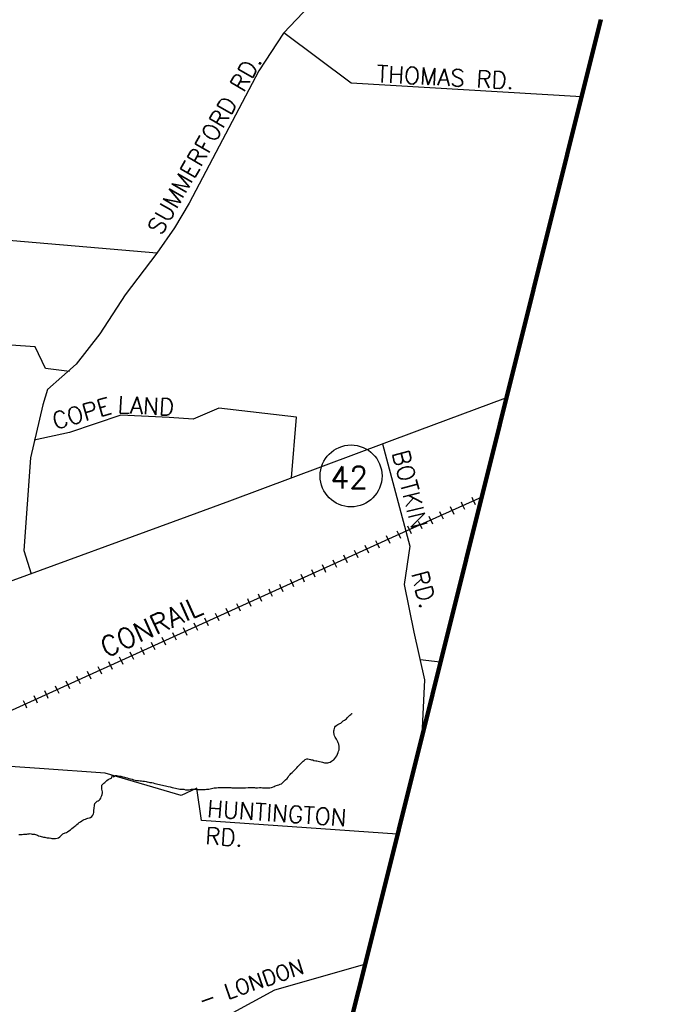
# Model space of a CAD drawing. Header units: feet. Extents: x 1615653 to 1618118, y 708897 to 711917.
# Tile 46 of 183: x 1618104.45 to 1618112.62, y 710508.31 to 710520.9. Entities that reach past the tile are written whole.
import ezdxf

# ---------------------------------------------------------------- set-up
doc = ezdxf.new("R2010")
doc.units = ezdxf.units.FT
doc.header["$LTSCALE"] = 20
doc.header["$MEASUREMENT"] = 0
for name, color, linetype in [('17_TRAIN_TRAKS', 254, 'Continuous'), ('35_INTERSTATE_ROADS', 130, 'Continuous'), ('36_MAJOR_ROADS', 130, 'Continuous'), ('37_MINOR_ROADS', 130, 'Continuous'), ('58_MAJOR_WATER', 170, 'Continuous'), ('ROAD-TEXT', 2, 'Continuous')]:
    doc.layers.add(name, color=color, linetype=linetype)
doc.layers.add('30_COUNTY_BORDER', color=6, linetype='Continuous', lineweight=100)
doc.styles.add('ROMANS', font='romans')
doc.styles.get("Standard").update_dxf_attribs({"font": 'simplex.shx'})

msp = doc.modelspace()

# ---------------------------------------------------------------- linework, layer by layer
at = {"layer": '17_TRAIN_TRAKS', "linetype": 'Continuous'}
for points in [[(1618110.36306, 710514.79526), (1618109.35469, 710514.34198), (1618104.26075, 710512.03176), (1618104.17547, 710511.99367), (1618104.06109, 710511.95057), (1618103.90758, 710511.90046), (1618103.86142, 710511.88242), (1618103.65373, 710511.83932), (1618102.07514, 710511.49603)], [(1618110.25659, 710514.7474), (1618110.23609, 710514.793)], [(1618109.98296, 710514.6244), (1618109.96246, 710514.67)], [(1618110.11978, 710514.6859), (1618110.09928, 710514.7315)], [(1618110.11978, 710514.6859), (1618110.14028, 710514.64029)], [(1618110.25659, 710514.7474), (1618110.27709, 710514.70179)], [(1618109.70934, 710514.5014), (1618109.68884, 710514.547)], [(1618109.84615, 710514.5629), (1618109.82565, 710514.6085)], [(1618109.84615, 710514.5629), (1618109.86665, 710514.51729)], [(1618109.98296, 710514.6244), (1618110.00346, 710514.57879)], [(1618109.43571, 710514.3784), (1618109.41521, 710514.424)], [(1618109.57253, 710514.4399), (1618109.55203, 710514.4855)], [(1618109.57253, 710514.4399), (1618109.59303, 710514.39429)], [(1618109.70934, 710514.5014), (1618109.72984, 710514.45579)], [(1618109.16238, 710514.25476), (1618109.14172, 710514.30029)], [(1618109.29898, 710514.31671), (1618109.27833, 710514.36225)], [(1618109.29898, 710514.31671), (1618109.31964, 710514.27118)], [(1618109.43571, 710514.3784), (1618109.45621, 710514.33279)], [(1618108.88916, 710514.13085), (1618108.86851, 710514.17638)], [(1618109.02577, 710514.1928), (1618109.00512, 710514.23834)], [(1618109.02577, 710514.1928), (1618109.04642, 710514.14727)], [(1618109.16238, 710514.25476), (1618109.18303, 710514.20922)], [(1618108.61595, 710514.00694), (1618108.59529, 710514.05247)], [(1618108.75255, 710514.06889), (1618108.7319, 710514.11443)], [(1618108.75255, 710514.06889), (1618108.77321, 710514.02336)], [(1618108.88916, 710514.13085), (1618108.90981, 710514.08531)], [(1618108.34273, 710513.88303), (1618108.32208, 710513.92857)], [(1618108.47934, 710513.94498), (1618108.45869, 710513.99052)], [(1618108.47934, 710513.94498), (1618108.49999, 710513.89945)], [(1618108.61595, 710514.00694), (1618108.6366, 710513.9614)], [(1618108.06952, 710513.75912), (1618108.04886, 710513.80466)], [(1618108.20612, 710513.82107), (1618108.18547, 710513.86661)], [(1618108.20612, 710513.82107), (1618108.22678, 710513.77554)], [(1618108.34273, 710513.88303), (1618108.36338, 710513.83749)], [(1618107.7963, 710513.63521), (1618107.77565, 710513.68075)], [(1618107.93291, 710513.69717), (1618107.91226, 710513.7427)], [(1618107.93291, 710513.69717), (1618107.95356, 710513.65163)], [(1618108.06952, 710513.75912), (1618108.09017, 710513.71358)], [(1618107.52309, 710513.5113), (1618107.50243, 710513.55684)], [(1618107.65969, 710513.57326), (1618107.63904, 710513.61879)], [(1618107.65969, 710513.57326), (1618107.68034, 710513.52772)], [(1618107.7963, 710513.63521), (1618107.81695, 710513.58967)], [(1618107.24987, 710513.38739), (1618107.22922, 710513.43293)], [(1618107.38648, 710513.44935), (1618107.36583, 710513.49488)], [(1618107.38648, 710513.44935), (1618107.40713, 710513.40381)], [(1618107.52309, 710513.5113), (1618107.54374, 710513.46577)], [(1618106.97666, 710513.26348), (1618106.956, 710513.30902)], [(1618107.11326, 710513.32544), (1618107.09261, 710513.37097)], [(1618107.11326, 710513.32544), (1618107.13391, 710513.2799)], [(1618107.24987, 710513.38739), (1618107.27052, 710513.34186)], [(1618106.70344, 710513.13957), (1618106.68279, 710513.18511)], [(1618106.84005, 710513.20153), (1618106.8194, 710513.24706)], [(1618106.84005, 710513.20153), (1618106.8607, 710513.15599)], [(1618106.97666, 710513.26348), (1618106.99731, 710513.21795)], [(1618106.43023, 710513.01566), (1618106.40957, 710513.0612)], [(1618106.56683, 710513.07762), (1618106.54618, 710513.12315)], [(1618106.56683, 710513.07762), (1618106.58748, 710513.03208)], [(1618106.70344, 710513.13957), (1618106.72409, 710513.09404)], [(1618106.15701, 710512.89175), (1618106.13636, 710512.93729)], [(1618106.29362, 710512.95371), (1618106.27297, 710512.99925)], [(1618106.29362, 710512.95371), (1618106.31427, 710512.90817)], [(1618106.43023, 710513.01566), (1618106.45088, 710512.97013)], [(1618105.8838, 710512.76785), (1618105.86314, 710512.81338)], [(1618106.0204, 710512.8298), (1618105.99975, 710512.87534)], [(1618106.0204, 710512.8298), (1618106.04105, 710512.78426)], [(1618106.15701, 710512.89175), (1618106.17766, 710512.84622)], [(1618105.61058, 710512.64394), (1618105.58993, 710512.68947)], [(1618105.74719, 710512.70589), (1618105.72654, 710512.75143)], [(1618105.74719, 710512.70589), (1618105.76784, 710512.66035)], [(1618105.8838, 710512.76785), (1618105.90445, 710512.72231)], [(1618105.33737, 710512.52003), (1618105.31671, 710512.56556)], [(1618105.47397, 710512.58198), (1618105.45332, 710512.62752)], [(1618105.47397, 710512.58198), (1618105.49462, 710512.53645)], [(1618105.61058, 710512.64394), (1618105.63123, 710512.5984)], [(1618105.06415, 710512.39612), (1618105.0435, 710512.44165)], [(1618105.20076, 710512.45807), (1618105.18011, 710512.50361)], [(1618105.20076, 710512.45807), (1618105.22141, 710512.41254)], [(1618105.33737, 710512.52003), (1618105.35802, 710512.47449)], [(1618104.79094, 710512.27221), (1618104.77028, 710512.31774)], [(1618104.92754, 710512.33416), (1618104.90689, 710512.3797)], [(1618104.92754, 710512.33416), (1618104.94819, 710512.28863)], [(1618105.06415, 710512.39612), (1618105.0848, 710512.35058)], [(1618104.51772, 710512.1483), (1618104.49707, 710512.19383)], [(1618104.51772, 710512.1483), (1618104.53837, 710512.10276)], [(1618104.65433, 710512.21025), (1618104.63368, 710512.25579)], [(1618104.65433, 710512.21025), (1618104.67498, 710512.16472)], [(1618104.79094, 710512.27221), (1618104.81159, 710512.22667)]]:
    msp.add_lwpolyline(points, dxfattribs=at)
at = {"layer": '30_COUNTY_BORDER', "linetype": 'Continuous'}
msp.add_lwpolyline([(1618111.88329, 710520.8998), (1618108.86924, 710508.82106), (1618107.01575, 710501.49935), (1618101.95762, 710502.0763)], dxfattribs=at)
at = {"layer": '35_INTERSTATE_ROADS', "linetype": 'Continuous'}
for points in [[(1618109.5357, 710515.64297), (1618110.66838, 710516.06608)], [(1618107.13641, 710514.74669), (1618109.5357, 710515.64297)], [(1618106.59305, 710514.54907), (1618107.13641, 710514.74669)], [(1618104.18696, 710513.6717), (1618106.59305, 710514.54907)]]:
    msp.add_lwpolyline(points, dxfattribs=at)
at = {"layer": '36_MAJOR_ROADS', "linetype": 'Continuous'}
for points in [[(1618112.61872, 710525.17328), (1618112.38366, 710524.98689), (1618112.17161, 710524.55097), (1618111.65849, 710524.17317), (1618111.54247, 710523.8044), (1618111.31841, 710523.75429), (1618110.9653, 710523.42951), (1618110.47722, 710522.98066), (1618109.25548, 710521.80561), (1618108.83991, 710521.79817), (1618108.48867, 710521.42807), (1618107.82353, 710520.72743), (1618107.50685, 710520.24651), (1618106.61953, 710518.55145), (1618106.4319, 710518.237), (1618106.20433, 710517.91632), (1618105.79888, 710517.381), (1618105.47638, 710516.88199), (1618105.1741, 710516.49567), (1618104.80741, 710516.16993), (1618104.74703, 710515.97546), (1618104.5893, 710515.29649), (1618104.50431, 710514.11242), (1618104.59714, 710513.81577)], [(1618109.27869, 710510.48742), (1618106.77639, 710510.6608), (1618106.71703, 710511.07473), (1618106.51575, 710510.97963), (1618105.54434, 710511.26739), (1618104.70146, 710511.32531), (1618102.5053, 710511.47618), (1618102.39615, 710511.5873), (1618102.24892, 710511.55182), (1618101.7603, 710511.43399)]]:
    msp.add_lwpolyline(points, dxfattribs=at)
at = {"layer": '37_MINOR_ROADS'}
msp.add_lwpolyline([(1618107.82963, 710520.73386), (1618108.69073, 710520.08968), (1618111.63791, 710519.91644)], dxfattribs=at)
at = {"layer": '37_MINOR_ROADS', "linetype": 'Continuous'}
for points in [[(1618104.64647, 710516.71589), (1618104.21195, 710516.74798), (1618104.2742, 710518.08019), (1618103.75934, 710518.12467), (1618103.80238, 710518.35634)], [(1618106.20433, 710517.91632), (1618103.75934, 710518.12467)], [(1618105.0854, 710516.40165), (1618104.77893, 710516.43815), (1618104.64647, 710516.71589)], [(1618107.92793, 710515.04237), (1618107.99218, 710515.81849), (1618106.9957, 710515.93079), (1618106.66655, 710515.79142), (1618106.35954, 710515.81238)], [(1618106.35954, 710515.81238), (1618105.74434, 710515.84363), (1618105.08583, 710515.62248), (1618104.63264, 710515.52438)], [(1618109.09047, 710515.47665), (1618109.44121, 710514.16832), (1618109.36696, 710513.68067), (1618109.49143, 710513.07026)], [(1618109.49143, 710513.07026), (1618109.62811, 710512.46018), (1618109.59522, 710511.75808)], [(1618109.82628, 710512.68562), (1618109.57116, 710512.71438)], [(1618108.85822, 710508.82199), (1618107.70817, 710508.49241), (1618106.88598, 710508.04456), (1618106.55708, 710507.96448)]]:
    msp.add_lwpolyline(points, dxfattribs=at)
at = {"layer": '58_MAJOR_WATER', "linetype": 'Continuous'}
for points in [[(1618107.46748, 710511.08165), (1618107.48948, 710511.08135), (1618107.51548, 710511.083), (1618107.53748, 710511.0827), (1618107.55548, 710511.08145), (1618107.56948, 710511.08125), (1618107.58848, 710511.08), (1618107.60348, 710511.0798), (1618107.61748, 710511.07965), (1618107.63148, 710511.07945), (1618107.65048, 710511.0802), (1618107.66953, 710511.08295), (1618107.68358, 710511.08875), (1618107.70268, 710511.0965), (1618107.71678, 710511.10435), (1618107.74593, 710511.11395), (1618107.76498, 710511.1187), (1618107.78308, 710511.12445), (1618107.79718, 710511.1303), (1618107.81643, 710511.14905), (1618107.83463, 710511.16385), (1618107.85088, 710511.18165), (1618107.86908, 710511.1974), (1618107.88238, 710511.21725), (1618107.89258, 710511.23215), (1618107.90783, 710511.25095), (1618107.92003, 710511.2638), (1618107.93313, 710511.27365), (1618107.94833, 710511.28745), (1618107.95953, 710511.30135), (1618107.97673, 710511.3171), (1618107.99598, 710511.3339), (1618108.00823, 710511.35175), (1618108.02753, 710511.3745), (1618108.04273, 710511.38835), (1618108.05893, 710511.40415), (1618108.07518, 710511.42095), (1618108.08828, 710511.4298), (1618108.10148, 710511.4426), (1618108.12058, 710511.44935), (1618108.13558, 710511.45015), (1618108.15053, 710511.44595), (1618108.16748, 710511.44275), (1618108.18043, 710511.43955), (1618108.20038, 710511.4363), (1618108.21333, 710511.4311), (1618108.23723, 710511.4258), (1618108.25223, 710511.42455), (1618108.26818, 710511.42035), (1618108.28313, 710511.41815), (1618108.30708, 710511.4128), (1618108.32403, 710511.4086), (1618108.33693, 710511.4044), (1618108.34993, 710511.40125), (1618108.36388, 710511.39805), (1618108.37888, 710511.39885), (1618108.39188, 710511.39965), (1618108.40493, 710511.4035), (1618108.41903, 710511.4083), (1618108.43818, 710511.41905), (1618108.45228, 710511.4279), (1618108.46743, 710511.4397), (1618108.48063, 710511.45455), (1618108.49488, 710511.4704), (1618108.50608, 710511.48725), (1618108.51643, 710511.51015), (1618108.52368, 710511.53105), (1618108.52893, 710511.54805), (1618108.53418, 710511.565), (1618108.53643, 710511.58195), (1618108.53658, 710511.596), (1618108.53578, 710511.609), (1618108.53218, 710511.6391), (1618108.52538, 710511.6542), (1618108.51963, 710511.6693), (1618108.51083, 710511.68445), (1618108.50103, 710511.7006), (1618108.49423, 710511.7137), (1618108.48543, 710511.72785), (1618108.47763, 710511.74295), (1618108.47188, 710511.7631), (1618108.46833, 710511.79315), (1618108.46953, 710511.80715), (1618108.47068, 710511.82015), (1618108.47493, 710511.83815), (1618108.47913, 710511.8531), (1618108.48833, 710511.868), (1618108.50453, 710511.8808), (1618108.52068, 710511.8906), (1618108.54283, 710511.9023), (1618108.55588, 710511.90615), (1618108.57413, 710511.9249), (1618108.58933, 710511.93775), (1618108.60343, 710511.94555), (1618108.61853, 710511.95335), (1618108.63168, 710511.9632), (1618108.64388, 710511.97905), (1618108.67228, 710512.0067), (1618108.68643, 710512.01755), (1618108.69763, 710512.0314), (1618108.70063, 710512.03135)], [(1618105.35518, 710510.69845), (1618105.37333, 710510.71125), (1618105.38558, 710510.7291), (1618105.39283, 710510.746), (1618105.39608, 710510.765), (1618105.39728, 710510.78), (1618105.39948, 710510.794), (1618105.40073, 710510.814), (1618105.40193, 710510.827), (1618105.40523, 710510.847), (1618105.40738, 710510.86), (1618105.40968, 710510.88095), (1618105.42588, 710510.89475), (1618105.43903, 710510.9076), (1618105.45213, 710510.91445), (1618105.46523, 710510.9223), (1618105.47943, 710510.9351), (1618105.48663, 710510.94905), (1618105.49383, 710510.96395), (1618105.50003, 710510.9799), (1618105.50523, 710510.99485), (1618105.50753, 710511.01385), (1618105.50773, 710511.02985), (1618105.50493, 710511.0459), (1618105.50118, 710511.064), (1618105.49938, 710511.07805), (1618105.49863, 710511.09505), (1618105.50088, 710511.11405), (1618105.51208, 710511.12795), (1618105.52623, 710511.13975), (1618105.53938, 710511.1496), (1618105.56573, 710511.17425), (1618105.58188, 710511.18505), (1618105.59698, 710511.1939), (1618105.61208, 710511.1997), (1618105.62618, 710511.2075), (1618105.63382, 710511.23355), (1618105.64953, 710511.2312)], [(1618105.64953, 710511.2312), (1618105.64933, 710511.2172), (1618105.66148, 710511.23005), (1618105.67458, 710511.2359), (1618105.69058, 710511.2367), (1618105.70953, 710511.2334), (1618105.72848, 710511.22915), (1618105.74443, 710511.22695), (1618105.75738, 710511.22275), (1618105.77033, 710511.2196), (1618105.79028, 710511.2153), (1618105.80323, 710511.21115), (1618105.82518, 710511.20585), (1618105.84708, 710511.19955), (1618105.86703, 710511.19625), (1618105.88993, 710511.18895), (1618105.90383, 710511.18175), (1618105.92478, 710511.17745), (1618105.94568, 710511.17215), (1618105.96868, 710511.17185), (1618105.98868, 710511.1696), (1618106.00963, 710511.1673), (1618106.02363, 710511.1661), (1618106.04458, 710511.16485), (1618106.06653, 710511.16055), (1618106.08048, 710511.15635), (1618106.09943, 710511.1521), (1618106.11638, 710511.14985), (1618106.13933, 710511.14655), (1618106.15833, 710511.1433), (1618106.18023, 710511.136), (1618106.19913, 710511.1297), (1618106.21508, 710511.1255), (1618106.23598, 710511.1202), (1618106.25693, 710511.1159), (1618106.27688, 710511.11165), (1618106.29383, 710511.1074), (1618106.31478, 710511.10515), (1618106.33273, 710511.1009), (1618106.35068, 710511.09565), (1618106.37358, 710511.09135), (1618106.38658, 710511.08915), (1618106.40053, 710511.08595), (1618106.42343, 710511.07965), (1618106.44238, 710511.0764), (1618106.46133, 710511.0711), (1618106.48023, 710511.06585), (1618106.49618, 710511.06265), (1618106.51018, 710511.06145), (1618106.53718, 710511.0611), (1618106.55018, 710511.0609), (1618106.57013, 710511.05565), (1618106.59008, 710511.05435), (1618106.60508, 710511.05515), (1618106.61913, 710511.056), (1618106.63313, 710511.0578), (1618106.64918, 710511.0616), (1618106.67218, 710511.0623), (1618106.69018, 710511.06105), (1618106.71413, 710511.0577), (1618106.74113, 710511.05635), (1618106.76013, 710511.0571), (1618106.78013, 710511.05685), (1618106.80213, 710511.05755), (1618106.82318, 710511.05925), (1618106.83918, 710511.06105), (1618106.85423, 710511.06285), (1618106.86723, 710511.06465), (1618106.88628, 710511.0684), (1618106.90133, 710511.0712), (1618106.92138, 710511.07495), (1618106.93843, 710511.07775), (1618106.95343, 710511.07955), (1618106.96648, 710511.08035), (1618106.99048, 710511.08205), (1618107.00948, 710511.0828), (1618107.02748, 710511.08255), (1618107.04448, 710511.0833), (1618107.06048, 710511.0831), (1618107.08053, 710511.08385), (1618107.09848, 710511.0836), (1618107.11348, 710511.0824), (1618107.13148, 710511.08215), (1618107.14848, 710511.0819), (1618107.16148, 710511.08175), (1618107.18448, 710511.08145), (1618107.19748, 710511.08025), (1618107.21348, 710511.08005), (1618107.22743, 710511.07985), (1618107.24448, 710511.08165), (1618107.26643, 710511.07935), (1618107.28348, 710511.0801), (1618107.30448, 710511.08085), (1618107.32248, 710511.0806), (1618107.33848, 710511.08035), (1618107.37048, 710511.08195), (1618107.40053, 710511.08355), (1618107.42153, 710511.08425), (1618107.43553, 710511.08405), (1618107.45448, 710511.0828), (1618107.46748, 710511.08165)], [(1618104.43818, 710510.48345), (1618104.46118, 710510.48515), (1618104.48218, 710510.4849), (1618104.49718, 710510.4857), (1618104.51023, 710510.4875), (1618104.52723, 710510.4863), (1618104.54123, 710510.4871), (1618104.55428, 710510.48995), (1618104.57028, 710510.4927), (1618104.58333, 710510.49555), (1618104.59628, 710510.49135), (1618104.61023, 710510.48815), (1618104.62723, 710510.48795), (1618104.64023, 710510.48775), (1618104.66313, 710510.47845), (1618104.67603, 710510.47425), (1618104.68898, 710510.4681), (1618104.71083, 710510.4598), (1618104.75573, 710510.45015), (1618104.77068, 710510.44695), (1618104.78363, 710510.4438), (1618104.80258, 710510.44155), (1618104.82558, 710510.4392), (1618104.84653, 710510.43495), (1618104.86148, 710510.43275), (1618104.88048, 710510.43245), (1618104.89648, 710510.43225), (1618104.90948, 710510.4321), (1618104.92853, 710510.43485), (1618104.94458, 710510.4386), (1618104.96278, 710510.4524), (1618104.97693, 710510.4652), (1618104.98913, 710510.4781), (1618105.00228, 710510.4899), (1618105.03048, 710510.50355), (1618105.04858, 710510.5103), (1618105.06163, 710510.51715), (1618105.07983, 710510.52995), (1618105.10003, 710510.5447), (1618105.11828, 710510.56145), (1618105.13443, 710510.57225), (1618105.15363, 710510.588), (1618105.16878, 710510.59885), (1618105.18193, 710510.60965), (1618105.19813, 710510.62345), (1618105.21228, 710510.6353), (1618105.22543, 710510.64715), (1618105.24363, 710510.6599), (1618105.25673, 710510.66775), (1618105.27483, 710510.6755), (1618105.29293, 710510.68125), (1618105.30898, 710510.68705), (1618105.32203, 710510.6899), (1618105.34208, 710510.69465), (1618105.35518, 710510.69845)]]:
    msp.add_lwpolyline(points, dxfattribs=at)
at = {"layer": 'ROAD-TEXT'}
msp.add_circle((1618108.68851, 710515.0665), 0.39614, dxfattribs=at)

# ---------------------------------------------------------------- texts
at = {"layer": '17_TRAIN_TRAKS', "linetype": 'Continuous'}
msp.add_text('CONRAIL', height=0.25, rotation=24.395414, dxfattribs=at).set_placement((1618105.55417, 710512.74172))
at = {"layer": 'ROAD-TEXT', "style": 'ROMANS'}
for s, height, rotation, p in [('SUMMERFORD RD.', 0.216, 59.999195, (1618106.25968, 710518.13091)), ('THOMAS RD.', 0.216, 357.089988, (1618109.01071, 710520.1004)), ('COPE', 0.216, 15.933701, (1618104.90338, 710515.65703)), ('LAND', 0.216, 357.209455, (1618105.69994, 710515.87215)), ('BOTKIN', 0.216, 284.260601, (1618109.21221, 710515.36467)), ('RD.', 0.216, 284.260601, (1618109.45593, 710513.82275)), ('HUNTINGTON', 0.216, 356.1185, (1618106.84096, 710510.70927)), ('RD.', 0.216, 356.1185, (1618106.81728, 710510.36035)), ('- LONDON', 0.195, 18.891505, (1618106.77636, 710508.25891))]:
    msp.add_text(s, height=height, rotation=rotation, dxfattribs=at).set_placement(p)
at = {"layer": 'ROAD-TEXT'}
msp.add_text('42', height=0.2808, dxfattribs=at).set_placement((1618108.42439, 710514.90659))

doc.saveas('drawing.dxf')
